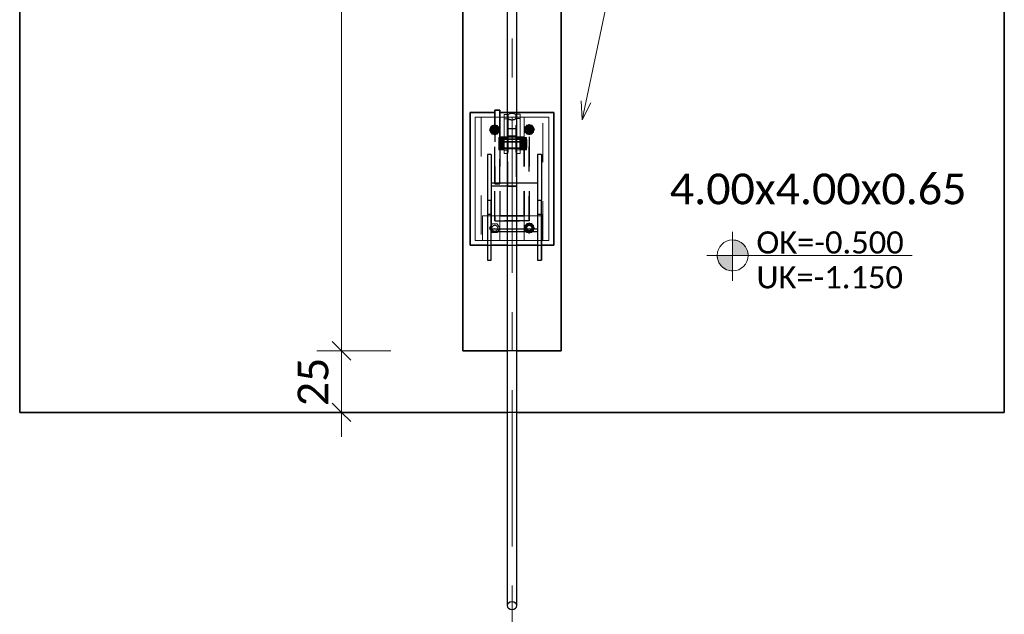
# Model space of a CAD drawing. Header units: metres. Extents: x -3 to 135, y -4 to 27.
# Tile 45 of 81: x 40.56 to 44.56, y 15.58 to 18. Entities that reach past the tile are written whole.
import ezdxf

# ---------------------------------------------------------------- set-up
doc = ezdxf.new("R2010")
doc.units = ezdxf.units.M
for name, pattern in [('Rasterlinie', [1.1112499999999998, 0.6349999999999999, -0.15875, 0.15875, -0.15875]), ('Strich', [0.3175, 0.15875, -0.15875]), ('Verdeckt', [0.15, 0.09999999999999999, -0.05])]:
    doc.linetypes.add(name, pattern=pattern)
for name, color, linetype, lineweight in [('_Verdeckte Linien_', 7, 'Strich', 18), ('A-ANNO-DIMS', 211, 'Continuous', 9), ('A-ANNO-DIMS-50', 211, 'Continuous', 9), ('S-BEAM', 12, 'Continuous', 35), ('S-BEAM-HDLN', 1, 'Verdeckt', 25), ('S-COLS', 52, 'Continuous', 18), ('S-COLS-HDLN', 52, 'Verdeckt', 25), ('S-FNDN', 32, 'Continuous', 35), ('S-FNDN-HDLN', 4, 'Verdeckt', 25), ('S-FNDN-IDEN', 2, 'Continuous', 9), ('S-GRID', 1, 'Continuous', 9), ('Text', 250, 'Continuous', 9), ('Tragwerksverbindungen', 7, 'Continuous', 18)]:
    doc.layers.add(name, color=color, linetype=linetype, lineweight=lineweight)
doc.styles.add('Calibri_1', font='calibri.ttf', dxfattribs={"height": 0.125})
doc.styles.add('Calibri_3', font='calibri.ttf', dxfattribs={"height": 0.08999999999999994})
doc.dimstyles.new('DIM25', dxfattribs={"dimscale": 0.3048, "dimtxt": 0.1471685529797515, "dimasz": 0.2460629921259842, "dimexe": 0.3280839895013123, "dimexo": 0.0625, "dimgap": 0.01640419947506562, "dimtad": 1, "dimrnd": 0.001, "dimzin": 0, "dimdsep": 46, "dimtxsty": 'Calibri_1', "dimblk1": 'OBLIQUE', "dimblk2": 'OBLIQUE', "dimsah": 1, "dimcen": 0.09, "dimdle": 0.3280839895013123, "dimadec": 0, "dimazin": 0, "dimtfac": 1, "dimtdec": 4, "dimtix": 1, "dimtmove": 0, "dimatfit": 3, "dimfxl": 0.6561679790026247, "dimfxlon": 1, "dimtvp": 1, "dimtolj": 1, "dimtzin": 0, "dimlwd": 18, "dimlwe": 18, "dimarcsym": 2})
doc.dimstyles.new('DIM25_1', dxfattribs={"dimscale": 0.3048, "dimtxt": 0.1471685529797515, "dimasz": 0.2460629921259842, "dimexe": 0.3280839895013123, "dimexo": 0.0625, "dimgap": 0.01640419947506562, "dimtad": 1, "dimdec": 1, "dimlfac": 100, "dimrnd": 0.1, "dimdsep": 46, "dimtxsty": 'Calibri_1', "dimblk1": 'OBLIQUE', "dimblk2": 'OBLIQUE', "dimsah": 1, "dimcen": 0.09, "dimdle": 0.3280839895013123, "dimadec": 0, "dimazin": 0, "dimtfac": 1, "dimtdec": 4, "dimtix": 1, "dimtmove": 0, "dimatfit": 3, "dimfxl": 0.6561679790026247, "dimfxlon": 1, "dimtvp": 1, "dimtolj": 1, "dimtzin": 0, "dimlwd": 18, "dimlwe": 18, "dimarcsym": 2})

# ---------------------------------------------------------------- blocks, each defined once
blk = doc.blocks.new('SP-TV-Schraube_Mutter_001 - M24-V27-Fundamente Draufsicht')
at = {"layer": 'Tragwerksverbindungen', "linetype": 'Strich'}
blk.add_hatch(color=142, dxfattribs=at).paths.add_polyline_path([(10.4831338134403, 17.129619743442), (10.50391842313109, 17.129619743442), (10.50628901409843, 17.1337257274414), (10.48103520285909, 17.13325464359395)])
at = {"layer": '_Verdeckte Linien_'}
for p, q in [((10.48313381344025, 17.16561974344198), (10.47274150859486, 17.147619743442)), ((10.50391842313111, 17.16561974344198), (10.48313381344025, 17.16561974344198)), ((10.51431072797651, 17.14761974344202), (10.50391842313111, 17.16561974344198)), ((10.47274150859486, 17.147619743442), (10.48073841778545, 17.1337686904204)), ((10.50631381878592, 17.1337686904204), (10.51431072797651, 17.14761974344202))]:
    blk.add_line(p, q, dxfattribs=at)
for radius, start, end in [(0.01200000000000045, 90, 269.9999999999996), (0.01200000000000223, 269.9999999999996, 90)]:
    blk.add_arc((10.49352611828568, 17.14761974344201), radius, start, end, dxfattribs=at)
at = {"layer": 'Tragwerksverbindungen'}
for p, q in [((10.48076322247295, 17.13372572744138), (10.48313381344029, 17.12961974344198)), ((10.48313381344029, 17.12961974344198), (10.50391842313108, 17.12961974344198)), ((10.50391842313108, 17.12961974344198), (10.50628901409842, 17.13372572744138))]:
    blk.add_line(p, q, dxfattribs=at)
blk = doc.blocks.new('SP-TV-Schraube_Mutter_001 - M24-V13-Fundamente Draufsicht')
at = {"layer": 'Tragwerksverbindungen', "linetype": 'Strich'}
blk.add_hatch(color=142, dxfattribs=at).paths.add_polyline_path([(2.503918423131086, 17.52961974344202), (2.514310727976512, 17.54761974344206), (2.503918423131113, 17.56561974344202), (2.483133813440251, 17.56561974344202), (2.47274150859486, 17.54761974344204), (2.483133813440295, 17.52961974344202)])
at = {"layer": '_Verdeckte Linien_'}
for start, end in [(90, 269.9999999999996), (269.9999999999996, 90)]:
    blk.add_arc((2.493526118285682, 17.54761974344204), 0.01200000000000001, start, end, dxfattribs=at)
at = {"layer": 'Tragwerksverbindungen'}
for p, q in [((2.483133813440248, 17.565619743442), (2.472741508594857, 17.54761974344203)), ((2.503918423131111, 17.565619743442), (2.483133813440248, 17.565619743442)), ((2.51431072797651, 17.54761974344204), (2.503918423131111, 17.565619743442)), ((2.472741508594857, 17.54761974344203), (2.483133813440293, 17.52961974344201)), ((2.483133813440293, 17.52961974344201), (2.503918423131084, 17.52961974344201)), ((2.503918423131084, 17.52961974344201), (2.51431072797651, 17.54761974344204))]:
    blk.add_line(p, q, dxfattribs=at)
blk = doc.blocks.new('SP-TV-Mutter_001 - M24-1093895-Fundamente Draufsicht')
at = {"layer": '_Verdeckte Linien_'}
for centre, radius, start, end in [((0, 0), 0.01620000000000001, 359.9999999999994, 179.9999999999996), ((0, 0), 0.01620000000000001, 180.0000000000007, 359.9999999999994), ((0, 0), 0.01199999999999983, 2.289999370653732e-13, 180), ((0, 0), 0.01199999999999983, 180.0000000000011, 2.035554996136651e-13), ((-2.957745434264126e-20, 0), 0.01037600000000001, 6.679164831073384e-13, 179.9999999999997), ((-2.957745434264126e-20, 0), 0.01037600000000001, 179.9999999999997, 359.9999999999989)]:
    blk.add_arc(centre, radius, start, end, dxfattribs=at)
for points in [[(-0.02078460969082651, 8.036904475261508e-17), (-0.01902888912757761, 0.00304099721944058), (-0.01554111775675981, 0.009081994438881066), (-0.01210068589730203, 0.01504099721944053), (-0.01039230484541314, 0.018)], [(-0.01039230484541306, -0.01800000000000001), (-0.01210068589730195, -0.01504099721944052), (-0.01554111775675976, -0.009081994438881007), (-0.01902888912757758, -0.003040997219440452), (-0.0207846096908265, 8.411431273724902e-17)], [(-0.01039230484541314, 0.018), (-0.006975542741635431, 0.018), (-9.467902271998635e-05, 0.018), (0.00688086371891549, 0.018), (0.01039230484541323, 0.018)], [(0.01039230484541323, 0.018), (0.01210068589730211, 0.01504099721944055), (0.01554111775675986, 0.009081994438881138), (0.01902888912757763, 0.003040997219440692), (0.02078460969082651, 2.247160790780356e-16)], [(0.02078460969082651, 2.263023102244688e-16), (0.0190762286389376, -0.002959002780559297), (0.01563579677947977, -0.00891800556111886), (0.01214802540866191, -0.01495900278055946), (0.01039230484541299, -0.01800000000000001)], [(0.01039230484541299, -0.01800000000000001), (0.006975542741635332, -0.01800000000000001), (9.467902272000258e-05, -0.01800000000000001), (-0.006880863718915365, -0.01800000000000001), (-0.01039230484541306, -0.01800000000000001)]]:
    blk.add_open_spline(points, degree=3, dxfattribs=at)
blk = doc.blocks.new('Rundstahl Träger - RB 36-V14-Fundamente Draufsicht')
at = {"layer": 'S-BEAM', "lineweight": 25}
for p, q in [((2.543526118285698, 21.8057504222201), (2.543526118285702, 17.60123693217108)), ((2.583526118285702, 17.60123693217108), (2.583526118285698, 21.8057504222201))]:
    blk.add_line(p, q, dxfattribs=at)
for major_axis, ratio, start_param, end_param in [((0.02000000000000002, 0), 0.6494464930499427, 0, 3.141592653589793), ((0.02000000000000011, 0), 0.6494464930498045, 3.156084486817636, 6.26869347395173)]:
    blk.add_ellipse((2.563526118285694, 21.80575042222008), major_axis=major_axis, ratio=ratio, start_param=start_param, end_param=end_param, dxfattribs=at)
at = {"layer": 'S-BEAM-HDLN'}
for major_axis, ratio, start_param, end_param in [((-0.02000000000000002, 4.986045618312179e-16), 0.6494464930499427, 3.135269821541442e-13, 3.141592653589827), ((0.02000000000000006, 0), 0.6494464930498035, 0.01449183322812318, 3.127100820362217)]:
    blk.add_ellipse((2.563526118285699, 17.60123693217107), major_axis=major_axis, ratio=ratio, start_param=start_param, end_param=end_param, dxfattribs=at)
blk = doc.blocks.new('Rundstahl Träger - RB 36-V15-Fundamente Draufsicht')
at = {"layer": 'S-BEAM', "lineweight": 25}
for p, q in [((2.543526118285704, 19.23292108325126), (2.543526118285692, 15.61392529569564)), ((2.583526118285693, 15.61392529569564), (2.583526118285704, 19.23292108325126))]:
    blk.add_line(p, q, dxfattribs=at)
for major_axis, ratio, start_param, end_param in [((0.02000000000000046, 0), 0.7505517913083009, 3.141592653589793, 6.283185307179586), ((0.01999999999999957, 0), 0.7505517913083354, 0.01259374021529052, 3.12899891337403)]:
    blk.add_ellipse((2.563526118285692, 15.61392529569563), major_axis=major_axis, ratio=ratio, start_param=start_param, end_param=end_param, dxfattribs=at)
at = {"layer": 'S-BEAM-HDLN'}
for major_axis, ratio, start_param, end_param in [((0.02000000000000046, 0), 0.7505517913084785, 0, 3.141592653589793), ((0.01999999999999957, 0), 0.7505517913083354, 3.154186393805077, 6.270591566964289)]:
    blk.add_ellipse((2.563526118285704, 19.23292108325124), major_axis=major_axis, ratio=ratio, start_param=start_param, end_param=end_param, dxfattribs=at)
blk = doc.blocks.new('Öse82 - Öse2-1140903-Fundamente Draufsicht')
at = {"layer": 'S-COLS'}
for p, q in [((2.531026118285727, 42.25421725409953), (2.531026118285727, 42.27162234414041)), ((2.531026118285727, 42.27162234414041), (2.543526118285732, 42.27162234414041)), ((2.531026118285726, 42.12711538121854), (2.531026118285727, 42.25421725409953)), ((2.543526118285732, 42.25421725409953), (2.531026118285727, 42.25421725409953)), ((2.531026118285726, 42.12711538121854), (2.531026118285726, 42.1127060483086)), ((2.531026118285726, 42.12711538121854), (2.543526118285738, 42.12711538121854)), ((2.531026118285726, 42.12687967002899), (2.531026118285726, 42.11325894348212)), ((2.531026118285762, 42.11270604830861), (2.543526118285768, 42.11270604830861))]:
    blk.add_line(p, q, dxfattribs=at)
at = {"layer": 'S-COLS-HDLN'}
for p, q in [((2.543575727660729, 42.27162234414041), (2.546026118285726, 42.27162234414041)), ((2.546026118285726, 42.25421725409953), (2.543575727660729, 42.25421725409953)), ((2.546026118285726, 42.27162234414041), (2.546026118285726, 42.25421725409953)), ((2.546026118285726, 42.25421725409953), (2.546026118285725, 42.12711538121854)), ((2.531026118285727, 42.17770090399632), (2.546026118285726, 42.17770090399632)), ((2.546026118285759, 42.17098159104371), (2.531026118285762, 42.17098159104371)), ((2.531026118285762, 42.13388159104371), (2.54602611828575, 42.13388159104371)), ((2.543575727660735, 42.12711538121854), (2.546026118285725, 42.12711538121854)), ((2.546026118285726, 42.1127060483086), (2.546026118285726, 42.12711538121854)), ((2.543575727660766, 42.11270604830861), (2.546026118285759, 42.11270604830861))]:
    blk.add_line(p, q, dxfattribs=at)
blk = doc.blocks.new('SP-TV-AP-Rechteck_002 - AP-Rechteck-V25-Fundamente Draufsicht')
at = {"layer": '_Verdeckte Linien_'}
for p, q in [((-0.104049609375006, 0.25), (-0.1199503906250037, 0.25)), ((0.01995039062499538, 0.25), (-0.01995039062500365, 0.25)), ((0.09995039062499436, 0.25), (0.08404960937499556, 0.25)), ((-0.03245039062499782, -0.25), (0.03245039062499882, -0.25))]:
    blk.add_line(p, q, dxfattribs=at)
at = {"layer": 'Tragwerksverbindungen'}
for p, q in [((-0.1200000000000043, 0.25), (-0.15, 0.25)), ((-0.15, 0.25), (-0.15, -0.25)), ((-0.02000000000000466, 0.25), (-0.1040000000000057, 0.25)), ((0.08399999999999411, 0.25), (0.01999999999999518, 0.25)), ((0.15, 0.25), (0.09999999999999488, 0.25)), ((0.15, -0.25), (0.15, 0.25)), ((-0.15, -0.25), (-0.03249999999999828, -0.25)), ((0.03249999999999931, -0.25), (0.15, -0.25))]:
    blk.add_line(p, q, dxfattribs=at)
blk = doc.blocks.new('SP-TV-Schraube_Mutter_001 - M33-V17-Fundamente Draufsicht')
at = {"layer": 'Tragwerksverbindungen', "linetype": 'Strich'}
for points in [[(-0.02499999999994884, 7.363496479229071e-14), (1.082867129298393e-14, 7.363496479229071e-14), (1.082867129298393e-14, 0.02100000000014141), (-0.024999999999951, 0.02100000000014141)], [(1.082867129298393e-14, 7.363496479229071e-14), (0.02500000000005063, 7.363496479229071e-14), (0.02500000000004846, 0.02100000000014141), (1.082867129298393e-14, 0.02100000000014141)], [(-0.024999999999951, -0.09099999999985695), (1.082867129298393e-14, -0.09099999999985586), (1.082867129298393e-14, -0.06499999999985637), (-0.02499999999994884, -0.06499999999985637), (-0.024999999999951, -0.08510774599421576)], [(1.082867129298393e-14, -0.08510774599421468), (1.082867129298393e-14, -0.09099999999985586), (0.02500000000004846, -0.09099999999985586), (0.02500000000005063, -0.06499999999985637), (1.082867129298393e-14, -0.06499999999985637)], [(-0.01593777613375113, -0.09099999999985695), (-0.01593777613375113, -0.09315620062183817), (0.01593777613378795, -0.09315620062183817), (0.01593777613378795, -0.09099999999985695), (-0.01428941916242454, -0.09099999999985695)]]:
    blk.add_hatch(color=142, dxfattribs=at).paths.add_polyline_path(points)
at = {"layer": '_Verdeckte Linien_'}
for p, q in [((-0.01649999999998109, 7.255209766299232e-14), (-0.01649999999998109, -0.06499999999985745)), ((0.01650000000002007, -0.06499999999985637), (0.01650000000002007, 7.363496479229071e-14))]:
    blk.add_line(p, q, dxfattribs=at)
at = {"layer": 'Tragwerksverbindungen'}
for p, q in [((-0.02499999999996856, 0.02100000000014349), (-7.825406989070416e-15, 0.0210000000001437)), ((-0.02499999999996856, 0.02100000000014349), (-0.02499999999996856, 7.606718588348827e-14)), ((-7.825406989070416e-15, 7.626509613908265e-14), (-0.02499999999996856, 7.606550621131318e-14)), ((-7.825406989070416e-15, 0.0210000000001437), (0.02500000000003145, 0.02100000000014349)), ((-7.825406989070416e-15, 0.0210000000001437), (-7.825406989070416e-15, 7.626599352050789e-14)), ((0.02500000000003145, 7.606550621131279e-14), (-7.825406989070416e-15, 7.626509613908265e-14)), ((0.02500000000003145, 0.02100000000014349), (0.02500000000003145, 7.606718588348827e-14)), ((-0.02499999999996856, -0.06499999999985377), (-7.199374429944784e-15, -0.06499999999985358)), ((-0.02499999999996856, -0.06499999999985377), (-0.02499999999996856, -0.09099999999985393)), ((-7.199374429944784e-15, -0.06499999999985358), (0.02500000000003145, -0.06499999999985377)), ((-7.199374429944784e-15, -0.06499999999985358), (-7.199374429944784e-15, -0.09099999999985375)), ((0.02500000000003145, -0.06499999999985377), (0.02500000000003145, -0.09099999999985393)), ((-7.199374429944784e-15, -0.09099999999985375), (-0.02499999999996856, -0.09099999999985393)), ((-0.01649999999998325, -0.09099999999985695), (-0.01649999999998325, -0.09315620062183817)), ((-0.0165, -0.09315620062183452), (0.0165, -0.09315620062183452)), ((0.02500000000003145, -0.09099999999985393), (-7.199374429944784e-15, -0.09099999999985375)), ((0.01650000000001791, -0.09315620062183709), (0.01650000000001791, -0.09099999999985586))]:
    blk.add_line(p, q, dxfattribs=at)
blk = doc.blocks.new('Lasche richtig41 - Lasche richtig-1140996-Fundamente Draufsicht')
at = {"layer": 'S-COLS-HDLN'}
for p, q in [((2.58102611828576, 42.21302286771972), (2.546026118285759, 42.21302286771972)), ((2.546026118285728, 42.21302286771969), (2.546026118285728, 42.11859981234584)), ((2.581026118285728, 42.11859981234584), (2.581026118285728, 42.21302286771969)), ((2.546026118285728, 42.18496836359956), (2.581026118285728, 42.18496836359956)), ((2.58102611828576, 42.17094965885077), (2.546026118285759, 42.17094965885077)), ((2.546026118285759, 42.13384965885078), (2.58102611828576, 42.13384965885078)), ((2.546026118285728, 41.9805674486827), (2.546026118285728, 42.11859981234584)), ((2.581026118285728, 42.11859981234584), (2.581026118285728, 41.9805674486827)), ((2.581026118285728, 41.99258668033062), (2.546026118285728, 41.99258668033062)), ((2.546026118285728, 41.9805674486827), (2.581026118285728, 41.9805674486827))]:
    blk.add_line(p, q, dxfattribs=at)
blk = doc.blocks.new('Öse88 - Öse2-1141038-Fundamente Draufsicht')
at = {"layer": 'S-COLS'}
for p, q in [((42.5835261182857, 17.51199536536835), (42.5960261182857, 17.51199536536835)), ((42.5960261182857, 17.49451891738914), (42.5835261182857, 17.49451891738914)), ((42.5960261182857, 17.51199536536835), (42.5960261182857, 17.49451891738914)), ((42.5960261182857, 17.49451891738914), (42.5960261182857, 17.36768848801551)), ((42.5835261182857, 17.36768848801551), (42.5960261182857, 17.36768848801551)), ((42.5960261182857, 17.35327915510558), (42.5960261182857, 17.36768848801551)), ((42.5960261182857, 17.35383205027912), (42.5960261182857, 17.36745277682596)), ((42.58352611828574, 17.3532791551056), (42.59602611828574, 17.3532791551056))]:
    blk.add_line(p, q, dxfattribs=at)
at = {"layer": 'S-COLS-HDLN'}
for p, q in [((42.5810261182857, 17.49451891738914), (42.5810261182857, 17.51199536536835)), ((42.5810261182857, 17.51199536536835), (42.5834765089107, 17.51199536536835)), ((42.5810261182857, 17.36768848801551), (42.5810261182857, 17.49451891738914)), ((42.5834765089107, 17.49451891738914), (42.5810261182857, 17.49451891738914)), ((42.5810261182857, 17.41827401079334), (42.5960261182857, 17.41827401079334)), ((42.59602611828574, 17.4115546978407), (42.58102611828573, 17.4115546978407)), ((42.58102611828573, 17.3744546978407), (42.59602611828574, 17.3744546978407)), ((42.5810261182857, 17.36768848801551), (42.5810261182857, 17.35327915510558)), ((42.5810261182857, 17.36768848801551), (42.5834765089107, 17.36768848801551)), ((42.58102611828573, 17.3532791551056), (42.58347650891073, 17.3532791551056))]:
    blk.add_line(p, q, dxfattribs=at)
blk = doc.blocks.new('SP-TV-Schraube_Mutter_001 - M24-V18-Fundamente Draufsicht')
at = {"layer": 'Tragwerksverbindungen', "linetype": 'Strich'}
blk.add_hatch(color=142, dxfattribs=at).paths.add_polyline_path([(2.643918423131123, 17.53030521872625), (2.654310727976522, 17.54830521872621), (2.643918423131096, 17.56630521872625), (2.623133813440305, 17.56630521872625), (2.61274150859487, 17.54830521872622), (2.623133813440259, 17.53030521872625), (2.641240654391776, 17.53030521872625)])
at = {"layer": '_Verdeckte Linien_'}
for start, end in [(90, 269.9999999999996), (269.9999999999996, 90)]:
    blk.add_arc((2.633526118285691, 17.5483052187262), 0.01200000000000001, start, end, dxfattribs=at)
at = {"layer": 'Tragwerksverbindungen'}
for p, q in [((2.623133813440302, 17.56630521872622), (2.612741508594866, 17.5483052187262)), ((2.643918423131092, 17.56630521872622), (2.623133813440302, 17.56630521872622)), ((2.654310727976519, 17.54830521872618), (2.643918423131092, 17.56630521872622)), ((2.612741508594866, 17.5483052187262), (2.623133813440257, 17.53030521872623)), ((2.623133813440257, 17.53030521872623), (2.643918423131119, 17.53030521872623)), ((2.643918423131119, 17.53030521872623), (2.654310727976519, 17.54830521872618))]:
    blk.add_line(p, q, dxfattribs=at)
blk = doc.blocks.new('SP-TV-Schraube_Mutter_001 - M24-V19-Fundamente Draufsicht')
at = {"layer": 'Tragwerksverbindungen', "linetype": 'Strich'}
blk.add_hatch(color=142, dxfattribs=at).paths.add_polyline_path([(2.641240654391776, 17.13030521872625), (2.643918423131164, 17.13030521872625), (2.645893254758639, 17.13372572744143), (2.621158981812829, 17.13372572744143), (2.623133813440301, 17.13030521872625)])
at = {"layer": '_Verdeckte Linien_'}
for p, q in [((2.623133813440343, 17.16630521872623), (2.612741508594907, 17.14830521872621)), ((2.643918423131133, 17.16630521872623), (2.623133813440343, 17.16630521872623)), ((2.65431072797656, 17.14830521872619), (2.643918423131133, 17.16630521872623)), ((2.612741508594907, 17.14830521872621), (2.621134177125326, 17.13376869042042)), ((2.645918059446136, 17.13376869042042), (2.65431072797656, 17.14830521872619))]:
    blk.add_line(p, q, dxfattribs=at)
for start, end in [(90, 269.9999999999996), (269.9999999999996, 90)]:
    blk.add_arc((2.633526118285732, 17.1483052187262), 0.01200000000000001, start, end, dxfattribs=at)
at = {"layer": 'Tragwerksverbindungen'}
for p, q in [((2.621158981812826, 17.13372572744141), (2.623133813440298, 17.13030521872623)), ((2.623133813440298, 17.13030521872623), (2.643918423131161, 17.13030521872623)), ((2.643918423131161, 17.13030521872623), (2.645893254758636, 17.13372572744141))]:
    blk.add_line(p, q, dxfattribs=at)
blk = doc.blocks.new('SP-TV-Mutter_001 - M24-1128538-Fundamente Draufsicht')
at = {"layer": '_Verdeckte Linien_'}
for centre, radius, start, end in [((0, 0), 0.01620000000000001, 359.9999999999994, 179.9999999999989), ((0, 0), 0.01620000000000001, 180, 359.9999999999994), ((0, 0), 0.01199999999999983, 2.289999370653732e-13, 179.9999999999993), ((0, 0), 0.01199999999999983, 180.0000000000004, 2.035554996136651e-13), ((-2.957745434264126e-20, 0), 0.01037600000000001, 3.244165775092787e-13, 179.9999999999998), ((-2.957745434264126e-20, 0), 0.01037600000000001, 179.9999999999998, 359.9999999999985)]:
    blk.add_arc(centre, radius, start, end, dxfattribs=at)
for points in [[(-0.0207846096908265, -8.459899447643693e-17), (-0.01902888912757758, 0.003040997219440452), (-0.01554111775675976, 0.00908199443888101), (-0.01210068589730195, 0.01504099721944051), (-0.01039230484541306, 0.01800000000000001)], [(-0.01039230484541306, 0.01800000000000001), (-0.006880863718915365, 0.01800000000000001), (9.467902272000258e-05, 0.01800000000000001), (0.006975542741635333, 0.01800000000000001), (0.01039230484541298, 0.01800000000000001)], [(0.01039230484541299, 0.01800000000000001), (0.01214802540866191, 0.01495900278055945), (0.01563579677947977, 0.00891800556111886), (0.0190762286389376, 0.002959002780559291), (0.02078460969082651, -2.260379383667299e-16)], [(-0.01039230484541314, -0.018), (-0.01210068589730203, -0.01504099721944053), (-0.01554111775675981, -0.009081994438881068), (-0.01902888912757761, -0.003040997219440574), (-0.02078460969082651, -8.076560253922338e-17)], [(0.01039230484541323, -0.018), (0.006880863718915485, -0.018), (-9.467902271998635e-05, -0.018), (-0.006975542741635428, -0.018), (-0.01039230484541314, -0.018)], [(0.02078460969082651, -2.263023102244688e-16), (0.01902888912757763, -0.003040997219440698), (0.01554111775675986, -0.009081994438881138), (0.0121006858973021, -0.01504099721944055), (0.01039230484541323, -0.018)]]:
    blk.add_open_spline(points, degree=3, dxfattribs=at)
blk = doc.blocks.new('SP-TV-AP-Rechteck_002 - AP-Rechteck-1128539-Fundamente Draufsicht')
at = {"layer": '_Verdeckte Linien_'}
for p, q in [((0.05, 0.05), (-0.05, 0.05)), ((-0.05, 0.05), (-0.05, -0.05)), ((0.05, -0.05), (0.05, 0.05)), ((-0.05, -0.05), (0.05, -0.05))]:
    blk.add_line(p, q, dxfattribs=at)
blk = doc.blocks.new('SP-TV-AP-Rechteck_002 - AP-Rechteck-1128540-Fundamente Draufsicht')
at = {"layer": '_Verdeckte Linien_'}
for p, q in [((0.125, 0.25), (-0.125, 0.25)), ((-0.125, 0.25), (-0.125, -0.25)), ((0.125, -0.25), (0.125, 0.25)), ((-0.125, -0.25), (0.125, -0.25))]:
    blk.add_line(p, q, dxfattribs=at)
blk = doc.blocks.new('DIMBLOCK102-Fundamente Draufsicht')
at = {"layer": 'A-ANNO-DIMS-50', "lineweight": 35}
for p, q in [((41.87098353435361, 16.6493052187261), (41.83348353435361, 16.68680521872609)), ((41.87098353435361, 16.6493052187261), (41.90848353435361, 16.61180521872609)), ((41.87098353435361, 16.3993052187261), (41.83348353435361, 16.4368052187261)), ((41.87098353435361, 16.3993052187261), (41.90848353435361, 16.3618052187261))]:
    blk.add_line(p, q, dxfattribs=at)
at = {"layer": 'A-ANNO-DIMS-50', "lineweight": 18}
for p, q in [((41.87098353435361, 16.6493052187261), (41.77098353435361, 16.6493052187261)), ((41.87098353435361, 16.2993052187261), (41.87098353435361, 16.6493052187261)), ((41.87098353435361, 16.6493052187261), (42.07098353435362, 16.6493052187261)), ((41.87098353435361, 16.3993052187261), (41.67098353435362, 16.3993052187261)), ((41.87098353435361, 16.3993052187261), (41.97098353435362, 16.3993052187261))]:
    blk.add_line(p, q, dxfattribs=at)
at = {"layer": 'A-ANNO-DIMS-50', "color": 0, "lineweight": 18, "insert": (41.69273154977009, 16.424235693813), "char_height": 0.125, "width": 0.2401668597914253, "attachment_point": 1, "rotation": 90, "line_spacing_factor": 1.158047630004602, "style": 'Calibri_1'}
blk.add_mtext('25', dxfattribs=at)
blk = doc.blocks.new('_Oblique')
at = {"color": 0, "linetype": 'ByBlock', "lineweight": -2}
blk.add_line((-0.5, -0.5), (0.5, 0.5), dxfattribs=at)
blk = doc.blocks.new('DIMBLOCK103-Fundamente Draufsicht')
at = {"layer": 'A-ANNO-DIMS-50', "lineweight": 35}
for p, q in [((41.87098353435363, 20.14930521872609), (41.83348353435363, 20.18680521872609)), ((41.87098353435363, 20.14930521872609), (41.90848353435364, 20.11180521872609)), ((41.87098353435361, 16.6493052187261), (41.83348353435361, 16.68680521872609)), ((41.87098353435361, 16.6493052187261), (41.90848353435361, 16.61180521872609))]:
    blk.add_line(p, q, dxfattribs=at)
at = {"layer": 'A-ANNO-DIMS-50', "lineweight": 18}
for p, q in [((41.87098353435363, 20.14930521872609), (41.77098353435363, 20.14930521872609)), ((41.87098353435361, 16.6493052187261), (41.87098353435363, 20.14930521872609)), ((41.87098353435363, 20.14930521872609), (42.07098353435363, 20.14930521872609)), ((41.87098353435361, 16.6493052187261), (41.77098353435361, 16.6493052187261)), ((41.87098353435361, 16.6493052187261), (42.07098353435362, 16.6493052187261))]:
    blk.add_line(p, q, dxfattribs=at)
at = {"layer": 'A-ANNO-DIMS-50', "color": 0, "lineweight": 18, "insert": (41.69273154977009, 18.22418355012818), "char_height": 0.125, "width": 0.4202920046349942, "attachment_point": 1, "rotation": 90, "line_spacing_factor": 1.158047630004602, "style": 'Calibri_1'}
blk.add_mtext('3.50', dxfattribs=at)
blk = doc.blocks.new('SP-TX-Fundamentplatte-Typenname_HK-25_002 - 2_5-CAL _ HK-623316-Fundamente Draufsicht')
at = {"layer": 'S-FNDN-IDEN'}
h = blk.add_hatch(color=256, dxfattribs=at)
edge = h.paths.add_edge_path()
edge.add_line((-0.007056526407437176, -0.004365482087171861), (-0.007056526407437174, -0.003107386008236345))
edge.add_arc((-0.007056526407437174, -0.004365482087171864), 0.001258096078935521, -1.1368683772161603e-13, 90.0000000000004, ccw=False)
edge.add_line((-0.005798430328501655, -0.004365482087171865), (-0.007056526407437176, -0.004365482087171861))
h = blk.add_hatch(color=256, dxfattribs=at)
edge = h.paths.add_edge_path()
edge.add_line((-0.007056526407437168, -0.004365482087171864), (-0.007056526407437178, -0.00562357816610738))
edge.add_arc((-0.007056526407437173, -0.004365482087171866), 0.001258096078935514, 179.9999999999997, 269.9999999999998, ccw=False)
edge.add_line((-0.008314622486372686, -0.004365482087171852), (-0.007056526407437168, -0.004365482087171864))
for p, q in [((-0.007056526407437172, -0.002436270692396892), (-0.007056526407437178, -0.006436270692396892)), ((-0.007056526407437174, -0.003107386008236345), (-0.007056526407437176, -0.004365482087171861)), ((-0.009150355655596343, -0.004365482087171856), (0.007532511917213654, -0.00436548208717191)), ((-0.007056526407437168, -0.004365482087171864), (-0.008314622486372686, -0.004365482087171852)), ((-0.007056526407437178, -0.00562357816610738), (-0.007056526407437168, -0.004365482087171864)), ((-0.007056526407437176, -0.004365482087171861), (-0.005798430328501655, -0.004365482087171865))]:
    blk.add_line(p, q, dxfattribs=at)
blk.add_circle((-0.007056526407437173, -0.004365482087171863), 0.00125809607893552, dxfattribs=at)
for centre, radius, start, end in [((-0.007056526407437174, -0.004365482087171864), 0.001258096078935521, 359.9999999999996, 90.00000000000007), ((-0.007056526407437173, -0.004365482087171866), 0.001258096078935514, 179.9999999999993, 269.9999999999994)]:
    blk.add_arc(centre, radius, start, end, dxfattribs=at)

msp = doc.modelspace()

# ---------------------------------------------------------------- linework, layer by layer
at = {"layer": 'S-BEAM', "lineweight": 25}
for p, q in [((42.4795261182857, 17.44686140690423), (42.46352611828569, 17.44686140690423)), ((42.46352611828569, 17.44686140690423), (42.46352611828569, 17.26033834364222)), ((42.4795261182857, 17.44686140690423), (42.4795261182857, 17.26033834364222)), ((42.6835261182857, 17.44686140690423), (42.6675261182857, 17.44686140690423)), ((42.6675261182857, 17.44686140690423), (42.6675261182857, 17.26033834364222)), ((42.6835261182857, 17.44686140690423), (42.6835261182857, 17.26033834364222)), ((42.5435261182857, 17.33073088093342), (42.4795261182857, 17.33073088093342)), ((42.4795261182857, 17.33073088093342), (42.4795261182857, 17.14420781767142)), ((42.6675261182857, 17.33073088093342), (42.5835261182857, 17.33073088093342)), ((42.6675261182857, 17.33073088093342), (42.6675261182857, 17.14420781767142)), ((42.4795261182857, 17.26033834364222), (42.46352611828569, 17.26033834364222)), ((42.46352611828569, 17.26033834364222), (42.46352611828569, 17.01759520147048)), ((42.4795261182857, 17.14420781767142), (42.4795261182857, 17.26033834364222)), ((42.6835261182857, 17.26033834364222), (42.6675261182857, 17.26033834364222)), ((42.6675261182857, 17.26033834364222), (42.6675261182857, 17.14420781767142)), ((42.6835261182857, 17.01759520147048), (42.6835261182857, 17.26033834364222)), ((42.46352611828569, 17.20411826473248), (42.46352611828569, 17.01759520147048)), ((42.6835261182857, 17.20411826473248), (42.6835261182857, 17.01759520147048)), ((42.5435261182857, 17.14420781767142), (42.4795261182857, 17.14420781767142)), ((42.4795261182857, 17.01759520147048), (42.4795261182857, 17.13372572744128)), ((42.4795261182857, 17.13372572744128), (42.5435261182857, 17.13372572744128)), ((42.4795261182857, 17.01759520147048), (42.4795261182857, 17.13372572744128)), ((42.6675261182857, 17.14420781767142), (42.5835261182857, 17.14420781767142)), ((42.5835261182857, 17.13372572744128), (42.6675261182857, 17.13372572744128)), ((42.6675261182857, 17.13372572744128), (42.6675261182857, 17.01759520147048)), ((42.6675261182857, 17.13372572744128), (42.6675261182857, 17.01759520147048)), ((42.46352611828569, 17.01759520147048), (42.4795261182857, 17.01759520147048)), ((42.6675261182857, 17.01759520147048), (42.6835261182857, 17.01759520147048))]:
    msp.add_line(p, q, dxfattribs=at)
at = {"layer": 'S-BEAM-HDLN'}
for p, q in [((42.4795261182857, 17.32024879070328), (42.6675261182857, 17.32024879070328)), ((42.58347650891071, 17.33073088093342), (42.5435757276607, 17.33073088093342)), ((42.46352611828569, 17.20411826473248), (42.47952611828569, 17.20411826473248)), ((42.6675261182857, 17.20411826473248), (42.6835261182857, 17.20411826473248)), ((42.4795261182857, 17.13377533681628), (42.4795261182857, 17.14415820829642)), ((42.4795261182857, 17.14415820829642), (42.4795261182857, 17.13372572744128)), ((42.58347650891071, 17.14420781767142), (42.5435757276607, 17.14420781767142)), ((42.5435757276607, 17.13372572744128), (42.58347650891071, 17.13372572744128)), ((42.6675261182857, 17.14415820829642), (42.6675261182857, 17.13372572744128)), ((42.6675261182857, 17.14415820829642), (42.6675261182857, 17.13377533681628))]:
    msp.add_line(p, q, dxfattribs=at)
at = {"layer": 'S-FNDN'}
for p, q in [((40.56352611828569, 16.3993052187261), (40.56352611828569, 20.3993052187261)), ((44.56352611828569, 20.39930521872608), (44.56352611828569, 16.39930521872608)), ((42.36352611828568, 16.64930521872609), (42.36352611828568, 20.14930521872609)), ((42.76352611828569, 20.14930521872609), (42.76352611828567, 16.64930521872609)), ((42.39352611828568, 17.6183052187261), (42.39352611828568, 17.0783052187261)), ((42.49352611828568, 17.6183052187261), (42.39352611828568, 17.6183052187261)), ((42.51352611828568, 17.62761974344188), (42.49352611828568, 17.62761974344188)), ((42.49352611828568, 17.62761974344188), (42.49352611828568, 17.6183052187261)), ((42.49352611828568, 17.6183052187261), (42.49352611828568, 17.62761974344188)), ((42.49352611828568, 17.62761974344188), (42.51352611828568, 17.62761974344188)), ((42.49352611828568, 17.5983052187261), (42.49352611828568, 17.6183052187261)), ((42.49352611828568, 17.6183052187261), (42.49352611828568, 17.5983052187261)), ((42.49352611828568, 17.5983052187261), (42.49352611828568, 17.6182556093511)), ((42.51352611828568, 17.6183052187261), (42.51352611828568, 17.62761974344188)), ((42.51352611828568, 17.62761974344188), (42.51352611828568, 17.6183052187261)), ((42.51352611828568, 17.6183052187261), (42.51352611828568, 17.5983052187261)), ((42.51352611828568, 17.5983052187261), (42.51352611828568, 17.6183052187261)), ((42.54352611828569, 17.6183052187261), (42.51352611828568, 17.6183052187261)), ((42.51352611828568, 17.6182556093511), (42.51352611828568, 17.5983052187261)), ((42.73352611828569, 17.6183052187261), (42.58352611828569, 17.6183052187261)), ((42.73352611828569, 17.0783052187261), (42.73352611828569, 17.6183052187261)), ((42.39352611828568, 17.0783052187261), (42.46352611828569, 17.0783052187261)), ((42.47952611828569, 17.0783052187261), (42.54352611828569, 17.0783052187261)), ((42.58352611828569, 17.0783052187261), (42.6675261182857, 17.0783052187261)), ((42.6835261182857, 17.0783052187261), (42.73352611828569, 17.0783052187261)), ((42.54352611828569, 16.64930521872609), (42.36352611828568, 16.64930521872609)), ((42.76352611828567, 16.64930521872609), (42.58352611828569, 16.64930521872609)), ((42.54352611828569, 16.39930521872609), (40.56352611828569, 16.3993052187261)), ((44.56352611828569, 16.39930521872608), (42.58352611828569, 16.39930521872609))]:
    msp.add_line(p, q, dxfattribs=at)
at = {"layer": 'S-FNDN-HDLN'}
for p, q in [((42.5834765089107, 17.6183052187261), (42.54357572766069, 17.6183052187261)), ((42.49352611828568, 17.32761974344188), (42.49352611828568, 17.5982556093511)), ((42.49352611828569, 17.1783052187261), (42.49352611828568, 17.5982556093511)), ((42.49352611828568, 17.5982556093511), (42.49352611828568, 17.32766935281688)), ((42.51352611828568, 17.5982556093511), (42.51352611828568, 17.51906302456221)), ((42.51352611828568, 17.5982556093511), (42.51352611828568, 17.51906302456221)), ((42.51352611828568, 17.51906302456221), (42.51352611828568, 17.5982556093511)), ((42.51352611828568, 17.51906302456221), (42.63352611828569, 17.51906302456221)), ((42.51352611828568, 17.51906302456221), (42.63352611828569, 17.51906302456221)), ((42.51352611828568, 17.32761974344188), (42.51352611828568, 17.4983052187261)), ((42.51352611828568, 17.4983052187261), (42.6135261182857, 17.4983052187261)), ((42.6135261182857, 17.4983052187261), (42.5135261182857, 17.4983052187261)), ((42.5135261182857, 17.4983052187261), (42.5135261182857, 17.1983052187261)), ((42.6135261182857, 17.1983052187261), (42.6135261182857, 17.4983052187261)), ((42.6135261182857, 17.4983052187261), (42.6135261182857, 17.1983052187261)), ((42.63352611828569, 17.51906302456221), (42.63352611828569, 17.51830521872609)), ((42.63352611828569, 17.51906302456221), (42.63352611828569, 17.51830521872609)), ((42.63352611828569, 17.51830521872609), (42.63352611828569, 17.4983052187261)), ((42.63352611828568, 17.17830521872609), (42.63352611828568, 17.51830521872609)), ((42.63352611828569, 17.51825560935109), (42.63352611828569, 17.4983052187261)), ((42.63352611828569, 17.4983052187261), (42.63352611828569, 17.1983052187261)), ((42.6335261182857, 17.4983052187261), (42.6335261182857, 17.1983052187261)), ((42.49352611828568, 17.32761974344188), (42.51352611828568, 17.32761974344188)), ((42.49352611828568, 17.1983052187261), (42.49352611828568, 17.32761974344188)), ((42.49352611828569, 17.1783052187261), (42.49352611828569, 17.1983052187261)), ((42.6135261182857, 17.1983052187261), (42.49352611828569, 17.1983052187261)), ((42.49352611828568, 17.1982556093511), (42.49352611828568, 17.17830521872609)), ((42.63352611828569, 17.1783052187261), (42.49352611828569, 17.1783052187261)), ((42.49352611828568, 17.17830521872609), (42.63352611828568, 17.17830521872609)), ((42.63352611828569, 17.1783052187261), (42.49352611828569, 17.1783052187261)), ((42.5135261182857, 17.1983052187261), (42.6135261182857, 17.1983052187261)), ((42.63352611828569, 17.1983052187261), (42.63352611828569, 17.1783052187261)), ((42.63352611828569, 17.1983052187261), (42.63352611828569, 17.1783052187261)), ((42.46357572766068, 17.0783052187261), (42.47947650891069, 17.0783052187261)), ((42.54357572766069, 17.0783052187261), (42.5834765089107, 17.0783052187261)), ((42.6675757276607, 17.0783052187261), (42.6834765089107, 17.0783052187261)), ((42.5834765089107, 16.64930521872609), (42.54357572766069, 16.64930521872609)), ((42.58347650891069, 16.39930521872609), (42.54357572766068, 16.39930521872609))]:
    msp.add_line(p, q, dxfattribs=at)
at = {"layer": 'S-GRID', "linetype": 'Rasterlinie'}
msp.add_line((42.5635261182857, 25.37964771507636), (42.56352611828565, -0.02293294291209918), dxfattribs=at)
at = {"layer": 'Text'}
for q in [(43.28257016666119, 19.66313286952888), (42.84468479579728, 17.66556918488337), (42.88402763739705, 17.65734920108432)]:
    msp.add_line((42.84901751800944, 17.58804445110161), q, dxfattribs=at)

# ---------------------------------------------------------------- block references
at = {"layer": '_Verdeckte Linien_'}
for name, p, rotation in [('SP-TV-AP-Rechteck_002 - AP-Rechteck-V25-Fundamente Draufsicht', (42.5635261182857, 17.3483052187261), 180), ('SP-TV-AP-Rechteck_002 - AP-Rechteck-1128540-Fundamente Draufsicht', (42.5635261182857, 17.3483052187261), 180), ('SP-TV-Mutter_001 - M24-1093895-Fundamente Draufsicht', (42.49352611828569, 17.54761974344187), 270.0000000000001), ('SP-TV-Mutter_001 - M24-1093895-Fundamente Draufsicht', (42.49352611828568, 17.54761974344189), 270.0000000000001), ('SP-TV-AP-Rechteck_002 - AP-Rechteck-1128539-Fundamente Draufsicht', (42.5635261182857, 17.5483052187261), 180), ('SP-TV-Mutter_001 - M24-1128538-Fundamente Draufsicht', (42.63352611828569, 17.5483052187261), 89.99999999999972), ('SP-TV-Mutter_001 - M24-1128538-Fundamente Draufsicht', (42.63352611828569, 17.5483052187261), 89.99999999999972), ('SP-TV-Schraube_Mutter_001 - M33-V17-Fundamente Draufsicht', (42.53102611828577, 17.49106674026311), 89.99999999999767), ('SP-TV-AP-Rechteck_002 - AP-Rechteck-1128539-Fundamente Draufsicht', (42.49352611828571, 17.1483052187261), 180), ('SP-TV-AP-Rechteck_002 - AP-Rechteck-1128539-Fundamente Draufsicht', (42.56352611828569, 17.1483052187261), 180), ('SP-TV-AP-Rechteck_002 - AP-Rechteck-1128539-Fundamente Draufsicht', (42.63352611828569, 17.1483052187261), 180), ('SP-TV-Mutter_001 - M24-1128538-Fundamente Draufsicht', (42.63352611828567, 17.1483052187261), 89.99999999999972), ('SP-TV-Mutter_001 - M24-1128538-Fundamente Draufsicht', (42.6335261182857, 17.1483052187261), 89.99999999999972)]:
    msp.add_blockref(name, p, dxfattribs=dict(at, rotation=rotation))
for name, p in [('SP-TV-Schraube_Mutter_001 - M24-V13-Fundamente Draufsicht', (39.99999999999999, 0)), ('SP-TV-Schraube_Mutter_001 - M24-V18-Fundamente Draufsicht', (40, 0)), ('SP-TV-Schraube_Mutter_001 - M24-V27-Fundamente Draufsicht', (31.99999999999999, 0)), ('SP-TV-Schraube_Mutter_001 - M24-V19-Fundamente Draufsicht', (39.99999999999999, 0))]:
    msp.add_blockref(name, p, dxfattribs=at)
at = {"layer": 'S-BEAM-HDLN'}
for name, p in [('Rundstahl Träger - RB 36-V14-Fundamente Draufsicht', (40, 0)), ('Rundstahl Träger - RB 36-V15-Fundamente Draufsicht', (39.99999999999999, 0))]:
    msp.add_blockref(name, p, dxfattribs=at)
at = {"layer": 'S-COLS-HDLN'}
for name, p in [('Öse82 - Öse2-1140903-Fundamente Draufsicht', (39.99999999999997, -24.66185579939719)), ('Öse88 - Öse2-1141038-Fundamente Draufsicht', (0, 0.09858859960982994)), ('Lasche richtig41 - Lasche richtig-1140996-Fundamente Draufsicht', (39.99999999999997, -24.66185579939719))]:
    msp.add_blockref(name, p, dxfattribs=at)
at = {"layer": 'S-FNDN-IDEN', "xscale": 49.99999999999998, "yscale": 49.99999999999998, "zscale": 49.99999999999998}
msp.add_blockref('SP-TX-Fundamentplatte-Typenname_HK-25_002 - 2_5-CAL _ HK-623316-Fundamente Draufsicht', (43.81271942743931, 17.25546556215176), dxfattribs=at)

# ---------------------------------------------------------------- texts
at = {"layer": 'S-FNDN-IDEN', "attachment_point": 1}
for s, insert, char_height, width, style in [('4.00x4.00x0.65', (43.20469001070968, 17.36978937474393), 0.1249999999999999, 1.471096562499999, 'Calibri_1'), ('OK=-0.500', (43.55644963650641, 17.1348160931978), 0.08999999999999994, 0.7335440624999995, 'Calibri_3'), ('UK=-1.150', (43.55644963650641, 16.99327953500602), 0.08999999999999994, 0.7335440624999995, 'Calibri_3')]:
    msp.add_mtext(s, dxfattribs=dict(at, insert=insert, char_height=char_height, width=width, style=style))

# ---------------------------------------------------------------- dimensions: what is measured, and where the dimension line sits
at = {"layer": 'A-ANNO-DIMS', "lineweight": 18}
for base, p1, p2, dimstyle, override, picture, middle in [((41.87098353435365, 20.1493052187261), (42.07098353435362, 16.6493052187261), (42.07098353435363, 20.14930521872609), 'DIM25', {"dimpost": '<>', "dimfxl": 3.499999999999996}, 'DIMBLOCK103-Fundamente Draufsicht', (41.80194507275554, 18.39930521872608)), ((41.87098353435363, 16.6493052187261), (41.67098353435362, 16.3993052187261), (42.07098353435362, 16.6493052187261), 'DIM25_1', {"dimpost": '<>', "dimfxl": 0.471699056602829}, 'DIMBLOCK102-Fundamente Draufsicht', (41.80194507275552, 16.52430521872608))]:
    dim = msp.add_linear_dim(base=base, p1=p1, p2=p2, angle=89.99999999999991, dimstyle=dimstyle, override=override, dxfattribs=at)
    dim.commit()
    dim.dimension.update_dxf_attribs({"geometry": picture, "text_midpoint": middle})

doc.saveas('drawing.dxf')
